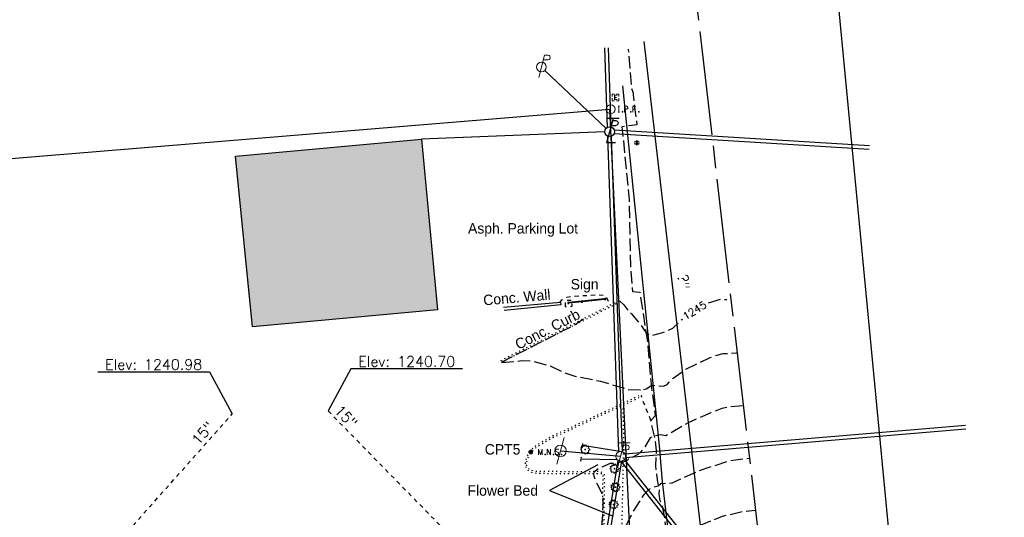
# Model space of a CAD drawing. Extents: x 2462993 to 2469231, y 263261 to 263931.
# Tile 114 of 116: x 2468714 to 2468979, y 263500 to 263634. Entities that reach past the tile are written whole.
import ezdxf
from ezdxf.enums import TextEntityAlignment as Align

# ---------------------------------------------------------------- set-up
doc = ezdxf.new("R2010")
doc.units = 0
doc.header["$LTSCALE"] = 20
doc.header["$MEASUREMENT"] = 0
doc.set_wipeout_variables(frame=1)
for name, pattern in [('CL', [2, 0.3, -0.15, 1.4, -0.15]), ('elecex', [0]), ('foctvex', [0]), ('gasex', [0]), ('OhDOT_USTN1', [0.055, 0.014, -0.041]), ('OhDOT_USTN3', [0.22, 0.165, -0.055]), ('OhDOT_USTN5', [0.11, 0.055, -0.055]), ('ohelecex', [0]), ('ohteleex', [0]), ('rowex', [0]), ('teleex', [0]), ('waterex', [0])]:
    doc.linetypes.add(name, pattern=pattern)
for name, color, linetype in [('BD_X_Building', 231, 'Continuous'), ('CM_X_Wall', 254, 'Continuous'), ('DR_X_Storm_Sewer', 151, 'OhDOT_USTN5'), ('DR_X_Text', 7, 'Continuous'), ('DT_X_Contour_Major', 132, 'OhDOT_USTN3'), ('DT_X_Contour_Minor', 136, 'OhDOT_USTN3'), ('DT_X_Contour_Text', 7, 'Continuous'), ('DV_X_Property_Line', 7, 'Continuous'), ('PV_X_Curb', 120, 'OhDOT_USTN1'), ('PV_X_Driveway', 7, 'OhDOT_USTN5'), ('PV_X_EOP', 7, 'OhDOT_USTN3'), ('PV_X_Text', 7, 'Continuous'), ('RD_X_Concrete_Pad', 9, 'OhDOT_USTN5'), ('RW_X_CL', 6, 'CL'), ('RW_X_Fee_RW', 6, 'rowex'), ('SH_Text', 7, 'Continuous'), ('SN_X_Private', 40, 'Continuous'), ('SN_X_Text', 7, 'Continuous'), ('SV_P_Control_Cells_Set', 7, 'Continuous'), ('SV_X_Mon_Cells_Found', 7, 'Continuous'), ('SV_X_Text', 7, 'Continuous'), ('TX_X_20', 7, 'Continuous'), ('UT_X_Electric', 1, 'elecex'), ('UT_X_Electric_Cells', 1, 'Continuous'), ('UT_X_Gas', 2, 'gasex'), ('UT_X_Gas_Cells', 2, 'Continuous'), ('UT_X_Misc_Cells', 7, 'Continuous'), ('UT_X_Overhead_Electric', 1, 'ohelecex'), ('UT_X_Overhead_Telecom', 30, 'ohteleex'), ('UT_X_Telecom', 30, 'teleex'), ('UT_X_Unknown_Cells', 7, 'Continuous'), ('UT_X_Water', 133, 'waterex'), ('UT_X_Water_Text', 7, 'Continuous'), ('VG_X_Cells', 3, 'Continuous'), ('VG_X_Flower_Bed', 3, 'OhDOT_USTN1'), ('VG_X_Text', 7, 'Continuous')]:
    doc.layers.add(name, color=color, linetype=linetype)
doc.layers.add('UT_X_Electric_Cells(Construction)', color=1, linetype='Continuous', lineweight=0)
doc.layers.add('UT_X_Gas_Cells(Construction)', color=2, linetype='Continuous', lineweight=0)
doc.styles.add('Simplex Normal (0.14)', font='Simplex.shx')
doc.styles.add('Straight Normal (0.14) Font 30', font='font30.shx', dxfattribs={"height": 0.14})
doc.styles.add('Straight-Normal', font='font30.shx', dxfattribs={"height": 0.14})

# ---------------------------------------------------------------- blocks, each defined once
blk = doc.blocks.new('SHRUB')
at = {"layer": 'VG_X_Cells', "color": 3, "linetype": 'Continuous', "lineweight": 0, "flags": 128}
blk.add_lwpolyline([(-0.004, 0.09), (0.026, 0.127), (0.047, 0.075), (0.101, 0.084), (0.084, 0.033), (0.132, 0.003), (0.089, -0.034), (0.101, -0.079), (0.064, -0.076), (0.047, -0.121), (0.026, -0.087), (-0.008, -0.128), (-0.029, -0.083), (-0.08, -0.105), (-0.071, -0.058), (-0.111, -0.062), (-0.088, -0.022), (-0.126, 0.006), (-0.089, 0.019), (-0.119, 0.059), (-0.073, 0.054), (-0.074, 0.106), (-0.037, 0.077), (-0.026, 0.127), (-0.004, 0.09)], dxfattribs=at)
at = {"layer": 'VG_X_Cells', "color": 3, "linetype": 'Continuous', "lineweight": 0}
blk.add_circle((0, 0), 0.0115, dxfattribs=at)
blk = doc.blocks.new('GMH')
at = {"layer": 'UT_X_Gas_Cells', "color": 44, "linetype": 'Continuous', "lineweight": 0, "true_color": 0xa56100, "flags": 128}
blk.add_lwpolyline([(0.44, 0.45), (0.43, 0.51), (0.4, 0.57), (0.34, 0.63), (0.25, 0.7), (0.2, 0.73), (0.15, 0.74), (0.08, 0.75), (-0.06, 0.75), (-0.12, 0.74), (-0.16, 0.73), (-0.21, 0.7), (-0.3, 0.63), (-0.36, 0.55), (-0.39, 0.45), (-0.42, 0.32), (-0.44, 0.14), (-0.44, -0.11), (-0.43, -0.31), (-0.38, -0.47), (-0.31, -0.61), (-0.25, -0.66), (-0.18, -0.7), (-0.05, -0.75), (0.08, -0.75), (0.21, -0.73), (0.25, -0.7), (0.3, -0.68), (0.35, -0.63), (0.4, -0.56), (0.44, -0.45), (0.44, -0.16), (0.2, -0.16)], dxfattribs=at)
at = {"layer": 'UT_X_Gas_Cells', "color": 44, "linetype": 'Continuous', "lineweight": 0, "true_color": 0xa56100}
for start, end in [(130.0806, 170.0721), (70.0577, 110.1061), (10.0169, 50.0392), (190.0169, 230.0392), (250.0577, 290.0473), (310.0114, 350.0264)]:
    blk.add_arc((0, 0), 1.2, start, end, dxfattribs=at)
at = {"layer": 'UT_X_Gas_Cells(Construction)', "color": 44, "linetype": 'Continuous', "lineweight": 30, "true_color": 0xa56100}
blk.add_point((0, 0), dxfattribs=at)
blk = doc.blocks.new('TLPW')
at = {"linetype": 'Continuous'}
for p, q in [((0.048, 0.18), (-0.04, -0.15)), ((0.128, 0.18), (-0.032, 0.18)), ((0.04, 0.15), (0.083, 0.15)), ((0.023, 0.086), (0.083, 0.086)), ((0.08, -0.15), (-0.04, -0.15))]:
    blk.add_line(p, q, dxfattribs=at)
blk.add_circle((0, 0), 0.065, dxfattribs=at)
at = {"linetype": 'Continuous', "extrusion": (0, 0, -1)}
blk.add_arc((-0.083, 0.118), 0.0319, 88.8767, 271.1233, dxfattribs=at)
blk = doc.blocks.new('ODOT ELEC TELE LIGHT POLE')
blk.add_blockref('TLPW', (0, 0))
blk = doc.blocks.new('PP')
at = {"layer": 'UT_X_Electric_Cells', "color": 1, "linetype": 'Continuous', "lineweight": 0}
for p, q in [((0.043, 0.16), (-0.037, -0.14)), ((0.043, 0.16), (0.085, 0.16)), ((0.026, 0.096), (0.085, 0.096))]:
    blk.add_line(p, q, dxfattribs=at)
blk.add_circle((0, 0), 0.065, dxfattribs=at)
at = {"layer": 'UT_X_Electric_Cells', "color": 1, "linetype": 'Continuous', "lineweight": 0, "extrusion": (0, 0, -1)}
blk.add_arc((-0.086, 0.128), 0.0319, 88.8767, 271.1233, dxfattribs=at)
blk = doc.blocks.new('ODOT ELEC POWER POLE')
at = {"layer": 'SH_Text', "color": 1, "linetype": 'Continuous', "lineweight": 0}
blk.add_blockref('PP', (0, 0), dxfattribs=at)
blk = doc.blocks.new('ODOT Elec Tele Pole')
at = {"layer": 'UT_X_Electric_Cells', "linetype": 'Continuous', "lineweight": 13}
for p, q in [((0.128, 0.18), (-0.032, 0.18)), ((0.048, 0.18), (-0.032, -0.12)), ((0.04, 0.15), (0.083, 0.15)), ((0.023, 0.086), (0.083, 0.086))]:
    blk.add_line(p, q, dxfattribs=at)
at = {"layer": 'UT_X_Electric_Cells', "linetype": 'Continuous', "lineweight": 0}
blk.add_circle((0, 0), 0.065, dxfattribs=at)
at = {"layer": 'UT_X_Electric_Cells', "linetype": 'Continuous', "lineweight": 13, "extrusion": (0, 0, -1)}
blk.add_arc((-0.083, 0.118), 0.0319, 88.8767, 271.1233, dxfattribs=at)
blk = doc.blocks.new('CONTINUE')
at = {"flags": 128}
blk.add_lwpolyline([(-0.02, -0.58, -0.273937), (0, 0, 0.273937), (0.02, 0.58)], format="xyb", dxfattribs=at)
blk = doc.blocks.new('IPF')
at = {"layer": 'SV_X_Mon_Cells_Found', "color": 7, "linetype": 'Continuous', "lineweight": 0, "flags": 128}
for points in [[(0.101, 0.04), (0.118, 0.04)], [(0.11, -0.04), (0.11, 0.04)], [(0.188, -0.04), (0.188, 0.04), (0.214, 0.04), (0.217, 0.039), (0.221, 0.038), (0.223, 0.037), (0.224, 0.036), (0.226, 0.032), (0.228, 0.029), (0.229, 0.024), (0.229, 0.017), (0.229, 0.014), (0.227, 0.01), (0.225, 0.006), (0.223, 0.004), (0.221, 0.003), (0.219, 0.002), (0.214, 0.001), (0.188, 0.001)], [(0.338, 0.04), (0.3, 0.04), (0.3, -0.04)], [(0.3, 0.001), (0.327, 0.001)], [(0.101, -0.04), (0.118, -0.04)], [(0.157, -0.029), (0.16, -0.029), (0.162, -0.031), (0.164, -0.033), (0.164, -0.036), (0.162, -0.039), (0.16, -0.04), (0.157, -0.04), (0.156, -0.039), (0.154, -0.036), (0.154, -0.033), (0.156, -0.031), (0.157, -0.029)], [(0.27, -0.029), (0.273, -0.029), (0.274, -0.031), (0.276, -0.033), (0.276, -0.036), (0.274, -0.039), (0.273, -0.04), (0.27, -0.04), (0.268, -0.039), (0.267, -0.036), (0.267, -0.033), (0.268, -0.031), (0.27, -0.029)], [(0.377, -0.029), (0.38, -0.029), (0.382, -0.031), (0.383, -0.033), (0.383, -0.036), (0.382, -0.039), (0.38, -0.04), (0.377, -0.04), (0.376, -0.039), (0.374, -0.036), (0.374, -0.033), (0.376, -0.031), (0.377, -0.029)]]:
    blk.add_lwpolyline(points, dxfattribs=at)
at = {"layer": 'SV_X_Mon_Cells_Found', "color": 7, "linetype": 'Continuous', "lineweight": 0}
blk.add_circle((0, 0), 0.06, dxfattribs=at)
blk = doc.blocks.new('EBOX')
at = {"layer": 'UT_X_Electric_Cells', "color": 1, "linetype": 'Continuous', "lineweight": 0}
blk.add_line((-0.3, 0), (0.3, 0), dxfattribs=at)
at = {"layer": 'UT_X_Electric_Cells', "color": 1, "linetype": 'Continuous', "lineweight": 0, "flags": 128}
for points in [[(-0.24, 0.9), (-0.9, 0.9), (-0.9, 0.24)], [(0.45, 0.6), (-0.3, 0.6), (-0.3, -0.6), (0.45, -0.6)], [(0.9, 0.24), (0.9, 0.9), (0.24, 0.9)], [(-0.9, -0.24), (-0.9, -0.9), (-0.24, -0.9)], [(0.24, -0.9), (0.9, -0.9), (0.9, -0.24)]]:
    blk.add_lwpolyline(points, dxfattribs=at)
at = {"layer": 'UT_X_Electric_Cells(Construction)', "color": 1, "linetype": 'Continuous', "lineweight": 30}
blk.add_point((0, 0), dxfattribs=at)
blk = doc.blocks.new('MAGS')
at = {"layer": 'SV_P_Control_Cells_Set', "linetype": 'foctvex'}
h = blk.add_hatch(color=7, dxfattribs=at)
edge = h.paths.add_edge_path()
edge.add_arc((0, 0), 0.0249, 0, 360)
at = {"layer": 'SV_P_Control_Cells_Set', "color": 7, "linetype": 'Continuous', "lineweight": 0, "flags": 128}
for points in [[(0.105, -0.04), (0.105, 0.04), (0.13, -0.04), (0.154, 0.04), (0.154, -0.04)], [(0.223, -0.04), (0.223, 0.04), (0.264, -0.04), (0.264, 0.04)], [(0.372, 0.034), (0.371, 0.036), (0.369, 0.037), (0.364, 0.039), (0.358, 0.04), (0.354, 0.04), (0.352, 0.04), (0.345, 0.038), (0.339, 0.034), (0.335, 0.029), (0.334, 0.024), (0.334, 0.02), (0.335, 0.015), (0.339, 0.011), (0.37, -0.008), (0.372, -0.01), (0.373, -0.013), (0.375, -0.017), (0.375, -0.02), (0.374, -0.024), (0.373, -0.027), (0.372, -0.03), (0.371, -0.032), (0.37, -0.034), (0.369, -0.036), (0.367, -0.038), (0.365, -0.039), (0.363, -0.039), (0.358, -0.04), (0.35, -0.04), (0.345, -0.039), (0.338, -0.034), (0.334, -0.031)], [(0.193, -0.029), (0.195, -0.029), (0.197, -0.031), (0.199, -0.033), (0.199, -0.036), (0.197, -0.039), (0.195, -0.04), (0.193, -0.04), (0.191, -0.039), (0.189, -0.036), (0.189, -0.033), (0.191, -0.031), (0.193, -0.029)], [(0.303, -0.029), (0.306, -0.029), (0.308, -0.031), (0.31, -0.033), (0.31, -0.036), (0.308, -0.039), (0.306, -0.04), (0.303, -0.04), (0.302, -0.039), (0.3, -0.036), (0.3, -0.033), (0.302, -0.031), (0.303, -0.029)], [(0.413, -0.029), (0.415, -0.029), (0.417, -0.031), (0.419, -0.033), (0.419, -0.036), (0.417, -0.039), (0.415, -0.04), (0.413, -0.04), (0.411, -0.039), (0.409, -0.036), (0.409, -0.033), (0.411, -0.031), (0.413, -0.029)]]:
    blk.add_lwpolyline(points, dxfattribs=at)
at = {"layer": 'SV_P_Control_Cells_Set', "color": 7, "linetype": 'Continuous', "lineweight": 0}
blk.add_circle((0, 0), 0.0249, dxfattribs=at)
blk = doc.blocks.new('UP')
at = {"layer": 'UT_X_Unknown_Cells', "color": 7, "linetype": 'Continuous', "lineweight": 0}
blk.add_line((0.482, 1.8), (-0.482, -1.8), dxfattribs=at)
blk.add_circle((0, 0), 0.78, dxfattribs=at)

msp = doc.modelspace()

# ---------------------------------------------------------------- hatches: boundary and pattern name
at = {"layer": 'BD_X_Building'}
h = msp.add_hatch(color=253, dxfattribs=at)
h.dxf.hatch_style = 1
h.paths.add_polyline_path([(2468772.24, 263597.26), (2468822.25, 263601.85), (2468826.55, 263555.95), (2468776.86, 263551.4)])

# ---------------------------------------------------------------- linework, layer by layer
at = {"layer": 'BD_X_Building', "flags": 128}
msp.add_lwpolyline([(2468772.24, 263597.26), (2468822.25, 263601.85), (2468826.55, 263555.95), (2468776.86, 263551.4)], close=True, dxfattribs=at)
at = {"layer": 'CM_X_Wall', "flags": 128}
msp.add_lwpolyline([(2468844.25, 263556.7), (2468859.56, 263558.04), (2468859.62, 263557.34), (2468844.39, 263555.83)], dxfattribs=at)
at = {"layer": 'DR_X_Storm_Sewer', "flags": 128}
for points in [[(2468668.77, 263412.51), (2468771.38, 263528.02)], [(2468797.15, 263528.82), (2468833.55, 263491.59)]]:
    msp.add_lwpolyline(points, dxfattribs=at)
at = {"layer": 'DR_X_Text', "flags": 128}
for points in [[(2468735.28, 263539.29), (2468765.28, 263539.29), (2468771.38, 263528.02)], [(2468833.25, 263540.1), (2468803.25, 263540.1), (2468797.15, 263528.82)]]:
    msp.add_lwpolyline(points, dxfattribs=at)
at = {"layer": 'DT_X_Contour_Major', "elevation": 1245, "flags": 128}
msp.add_lwpolyline([(2468875.39, 263558.38), (2468876.58, 263557.29), (2468877.97, 263555.45), (2468878.63, 263554.94), (2468880.75, 263552.39), (2468882.76, 263549.57), (2468883.59, 263549.19), (2468884.3, 263549.14), (2468887.06, 263549.92), (2468889.68, 263551.05), (2468892.14, 263553.39), (2468894.42, 263555.21), (2468899.06, 263557.82), (2468902.57, 263558.84), (2468904.26, 263558.78)], dxfattribs=at)
at = {"layer": 'DT_X_Contour_Minor', "flags": 128}
for points, elevation in [([(2468843.72, 263541.96), (2468863.27, 263551.93), (2468865.68, 263553.58)], 1246), ([(2468843.72, 263541.95), (2468844.88, 263541.91), (2468849.12, 263542.34), (2468851.79, 263542.24), (2468856.76, 263540.98), (2468860.11, 263539.28), (2468863.37, 263538.17), (2468870.32, 263536.84), (2468877.61, 263534.6), (2468880.96, 263534.47), (2468881.08, 263534.27), (2468882.52, 263534.77), (2468884.04, 263535.79), (2468887.17, 263535.45), (2468888.23, 263535.95), (2468889.77, 263537.63), (2468893.24, 263540.07), (2468899.58, 263543.1), (2468901.52, 263543.84), (2468903.21, 263544.22), (2468906.82, 263544.47)], 1246), ([(2468908.57, 263530.2), (2468904.93, 263529.94), (2468902.84, 263529.47), (2468899.72, 263528.26), (2468893.99, 263525.7), (2468887.81, 263522.17), (2468886.39, 263522.41), (2468884.47, 263522.01), (2468883.63, 263521.58), (2468882.15, 263519.05), (2468881.22, 263517.92), (2468880.29, 263517.12), (2468877.84, 263515.83), (2468877.14, 263515.26), (2468874.06, 263514.72), (2468872.89, 263514.67), (2468869.69, 263513.28), (2468868.59, 263512.38), (2468868.45, 263512.06), (2468868.5, 263511.29), (2468869.3, 263509.31), (2468870.36, 263507.24), (2468870.87, 263505.85), (2468870.94, 263503.35), (2468870.44, 263495.61), (2468869.32, 263493.87), (2468868.22, 263492.89), (2468863.7, 263490.15), (2468862.13, 263488.31), (2468861.49, 263486.91), (2468859.13, 263479), (2468858.66, 263476.75), (2468857.71, 263474.38), (2468856.98, 263473.06), (2468856.15, 263472.4), (2468854.79, 263471.96), (2468852.59, 263471.85), (2468850.88, 263471.33), (2468850.12, 263470.36), (2468849.85, 263469.54), (2468849.61, 263454.78), (2468849.32, 263452.97), (2468848.25, 263449.81), (2468847.72, 263448.7), (2468847.38, 263448.58), (2468846.74, 263447.16), (2468845.23, 263445.48)], 1247), ([(2468698.44, 263328.25), (2468702.83, 263332.72), (2468709.88, 263341.44), (2468714.48, 263348.19), (2468716.68, 263350.47), (2468717.52, 263351.69), (2468717.59, 263352.04), (2468717.45, 263352.31), (2468716.53, 263352.6), (2468714.57, 263352.87), (2468712.18, 263354.09), (2468711.49, 263354.6), (2468709.32, 263357.6), (2468708.7, 263359.65), (2468708.77, 263362.28), (2468710.12, 263365.07), (2468711.94, 263366.69), (2468713.45, 263367.74), (2468715.52, 263368.6), (2468719.23, 263372.09), (2468719.91, 263372.5), (2468722.58, 263373.22), (2468728.6, 263377.39), (2468731.47, 263378.02), (2468734.23, 263378.26), (2468750.55, 263377.91), (2468756.35, 263378.07), (2468760.8, 263377.81), (2468771.36, 263376.61), (2468776.31, 263376.25), (2468779.77, 263376.3), (2468785.33, 263375.71), (2468788.18, 263375.12), (2468791.26, 263375.05), (2468800.8, 263375.76), (2468803.71, 263375.75), (2468804.68, 263376.01), (2468811.57, 263376.62), (2468817.89, 263376.31), (2468823.52, 263376.44), (2468832.72, 263375.61), (2468836.41, 263375.54), (2468839.5, 263375.24), (2468843, 263374.43), (2468844.8, 263374.25), (2468846.19, 263374.35), (2468848.05, 263374.78), (2468850.95, 263376.49), (2468851.81, 263376.72), (2468851.02, 263378.07), (2468849.64, 263382.24), (2468848.08, 263382.21), (2468846.01, 263382.5), (2468836.01, 263385.07), (2468862.62, 263385.3), (2468864.95, 263385.51), (2468862.77, 263389.81), (2468862.18, 263391.43), (2468861.68, 263395.04), (2468861.95, 263398.39), (2468862.31, 263400.65), (2468863.69, 263405.38), (2468864.36, 263409.79), (2468865.37, 263411.78), (2468866.18, 263414.03), (2468867.59, 263419.6), (2468868.31, 263427.35), (2468868.65, 263428.56), (2468869.79, 263445.15), (2468869.64, 263445.36), (2468862.31, 263445.43), (2468857.66, 263445.71), (2468857.55, 263446.19), (2468858.37, 263447.68), (2468857.77, 263450.14), (2468858.16, 263457.92), (2468859.05, 263461.35), (2468860.5, 263464.96), (2468861.58, 263466.89), (2468863.6, 263468.08), (2468864.42, 263469.12), (2468865.9, 263469.92), (2468868.75, 263470.92), (2468870.84, 263471.36), (2468871.23, 263471.89), (2468873.2, 263482.58), (2468874.42, 263485.33), (2468875.09, 263488.64), (2468875.78, 263494.85), (2468878.9, 263501.52), (2468882.01, 263506.39), (2468883.35, 263507.77), (2468884.4, 263508.37), (2468885.77, 263508.68), (2468886.48, 263509.36), (2468889.49, 263509.48), (2468896.22, 263512.57), (2468904.55, 263515.4), (2468910.21, 263516.17)], 1248), ([(2468714.79, 263325.22), (2468716.85, 263327.38), (2468720.02, 263331.21), (2468731.43, 263346.7), (2468731.93, 263347.6), (2468732.12, 263348.39), (2468731.67, 263348.85), (2468727.77, 263349.82), (2468727.01, 263350.45), (2468724.61, 263353.36), (2468724.15, 263354.25), (2468724.07, 263355.42), (2468724.25, 263356.9), (2468724.62, 263358.18), (2468725.04, 263358.72), (2468728.6, 263359.8), (2468730.76, 263360.25), (2468733.34, 263361.54), (2468733.81, 263362.04), (2468734.77, 263362.64), (2468736.74, 263364.97), (2468738.39, 263366.55), (2468740.05, 263368.59), (2468740.5, 263368.88), (2468741.47, 263370.63), (2468742.97, 263372.37), (2468744.32, 263373.14), (2468745.89, 263373.67), (2468754.58, 263374.63), (2468758.26, 263374.84), (2468762.41, 263374.54), (2468769.23, 263373.38), (2468776.43, 263372.66), (2468782.78, 263371.61), (2468789.74, 263371.12), (2468794.28, 263371.26), (2468797.23, 263371.54), (2468806.13, 263373.08), (2468811.25, 263373.07), (2468813.35, 263372.78), (2468818.43, 263372.97), (2468819.5, 263373.19), (2468824.5, 263373.21), (2468830.96, 263372.43), (2468839.65, 263370.96), (2468847.25, 263370.57), (2468860.89, 263371.92), (2468862.73, 263372.45), (2468864.21, 263373.26), (2468865.68, 263374.35), (2468867.24, 263377.17), (2468867.48, 263378.14), (2468868.44, 263379.36), (2468869.22, 263381.51), (2468870.06, 263383), (2468870.53, 263384.26), (2468870.44, 263385.52), (2468871.16, 263407.7), (2468871.41, 263427.79), (2468871.21, 263445.45), (2468870.21, 263447.53), (2468869.03, 263449.35), (2468865.45, 263453.68), (2468864.7, 263454.33), (2468864.43, 263456.22), (2468864.35, 263458.53), (2468865.27, 263461.27), (2468866.44, 263463.23), (2468867.73, 263464.71), (2468871.7, 263467.58), (2468873.06, 263468.85), (2468874.4, 263470.54), (2468876.04, 263473.03), (2468877.75, 263476.01), (2468880.46, 263484.83), (2468881.82, 263488), (2468883.37, 263490.62), (2468887.12, 263495.67), (2468888.29, 263496.6), (2468892.6, 263496.5), (2468894.1, 263496.92), (2468903.01, 263500.54), (2468908.31, 263501.82), (2468911.85, 263502.14)], 1249)]:
    msp.add_lwpolyline(points, dxfattribs=dict(at, elevation=elevation))
at = {"layer": 'DV_X_Property_Line'}
msp.add_lwpolyline([(2468600.05, 263587.38), (2468872.83, 263609.87)], dxfattribs=at)
at = {"layer": 'PV_X_Curb', "flags": 128}
msp.add_lwpolyline([(2468843.51, 263542.38), (2468847.92, 263544.62), (2468851.73, 263546.5), (2468856.97, 263549.17), (2468857.61, 263549.5), (2468862.69, 263552.07), (2468865.88, 263553.71), (2468868.57, 263555.09), (2468871.51, 263556.6), (2468873.21, 263557.44), (2468874.07, 263557.84), (2468874.45, 263558.01), (2468874.65, 263557.6), (2468874.28, 263557.42), (2468873.43, 263556.99), (2468871.74, 263556.15), (2468868.8, 263554.63), (2468866.11, 263553.25), (2468862.9, 263551.65), (2468857.82, 263549.09), (2468857.18, 263548.76), (2468851.95, 263546.08), (2468848.14, 263544.18), (2468843.72, 263541.95)], dxfattribs=at)
msp.add_lwpolyline([(2468881.39, 263532.74), (2468881.18, 263533.16), (2468880.02, 263532.59), (2468877.38, 263531.32), (2468874.51, 263529.99), (2468871.46, 263528.58), (2468867.11, 263526.58), (2468862.63, 263524.5), (2468860.98, 263523.74), (2468859.07, 263522.85), (2468857.52, 263522.14), (2468856.23, 263521.49), (2468855.27, 263520.94), (2468853.83, 263520.08), (2468853.38, 263519.8), (2468853.18, 263519.67), (2468852.76, 263519.33), (2468852.33, 263518.97), (2468851.96, 263518.62), (2468851.76, 263518.39), (2468851.52, 263518.12), (2468851.31, 263517.85), (2468851.07, 263517.51), (2468850.85, 263517.16), (2468850.62, 263516.74), (2468850.46, 263516.39), (2468850.3, 263516), (2468850.1, 263515.4), (2468850.02, 263514.96), (2468850.01, 263514.55), (2468850.02, 263514.31), (2468850.09, 263514.02), (2468850.21, 263513.71), (2468850.33, 263513.45), (2468850.54, 263513.17), (2468850.83, 263512.86), (2468851.22, 263512.6), (2468851.62, 263512.41), (2468852.27, 263512.24), (2468852.98, 263512.13), (2468853.49, 263512.08), (2468853.89, 263512.08), (2468857.18, 263512.05), (2468863.54, 263512.03), (2468870.12, 263512.04), (2468870.9, 263512.07), (2468870.9, 263511.98), (2468870.87, 263510.13), (2468870.86, 263505.85), (2468870.86, 263505.1), (2468870.84, 263495.24), (2468870.82, 263487.79), (2468870.78, 263482.25), (2468870.83, 263475.63), (2468870.81, 263473.5), (2468870.82, 263472.33), (2468870.83, 263471.99), (2468870.79, 263471.99), (2468870.6, 263472), (2468869.14, 263472), (2468867.69, 263472.01), (2468864.32, 263472.02), (2468859.68, 263471.99), (2468857.3, 263471.96), (2468854.35, 263471.92), (2468853.71, 263471.93), (2468853.19, 263471.9), (2468852.66, 263471.87), (2468852.31, 263471.82), (2468851.84, 263471.73), (2468851.34, 263471.58), (2468851.02, 263471.43), (2468850.85, 263471.34), (2468850.64, 263471.18), (2468850.49, 263471.02), (2468850.31, 263470.78), (2468850.17, 263470.53), (2468850.07, 263470.29), (2468849.96, 263470.06), (2468849.84, 263469.58), (2468849.73, 263469.18), (2468849.71, 263468.87), (2468849.7, 263468.77), (2468849.7, 263466.69), (2468849.69, 263461.55), (2468849.67, 263456.44), (2468849.57, 263448.99), (2468849.57, 263448.64), (2468849.6, 263448.37), (2468849.69, 263447.99), (2468849.76, 263447.74), (2468849.88, 263447.45), (2468850.05, 263447.12), (2468850.24, 263446.83), (2468850.41, 263446.61), (2468850.63, 263446.35), (2468850.88, 263446.14), (2468851.03, 263446.04), (2468851.33, 263445.88), (2468851.72, 263445.75), (2468852.13, 263445.63), (2468852.79, 263445.54), (2468853.21, 263445.49), (2468853.85, 263445.48), (2468856.17, 263445.46), (2468862.95, 263445.38), (2468869.64, 263445.35), (2468869.71, 263445.35), (2468869.71, 263445.28), (2468869.72, 263443.37), (2468869.7, 263443.14), (2468869.67, 263438.54), (2468869.62, 263434.62), (2468869.59, 263427.92), (2468869.56, 263421.23), (2468869.54, 263417.67), (2468869.51, 263412.95), (2468869.54, 263405.75), (2468869.51, 263401.53), (2468869.51, 263394.63), (2468869.66, 263385.34), (2468869.66, 263385.2), (2468869.56, 263385.2), (2468868.61, 263385.2), (2468867.07, 263385.21), (2468865.54, 263385.23), (2468860.05, 263385.27), (2468851.71, 263385.26), (2468850.79, 263385.26), (2468842.45, 263385.26), (2468837.37, 263385.25), (2468836.74, 263385.26), (2468828.4, 263385.15), (2468818.95, 263385.16), (2468808.95, 263385.18), (2468804.09, 263385.21), (2468794.89, 263385.22), (2468784.89, 263385.19), (2468774.89, 263385.19), (2468774.15, 263385.19), (2468764.15, 263385.22), (2468759.35, 263385.27), (2468758.14, 263385.25), (2468755.78, 263385.17), (2468754.6, 263385.68), (2468746.93, 263388.79), (2468745.75, 263389.24), (2468736.44, 263392.87), (2468732.85, 263394.28), (2468723.56, 263397.97), (2468714.78, 263401.46), (2468713.98, 263401.78), (2468708.22, 263404.13), (2468702.05, 263406.62), (2468700.54, 263407.24), (2468699.53, 263407.19), (2468693.85, 263406.77), (2468688.85, 263406.42), (2468681.51, 263406.02), (2468678.31, 263405.83), (2468676.11, 263405.69), (2468675.8, 263405.66), (2468675.46, 263405.62), (2468675.14, 263405.57), (2468670.9, 263404.72), (2468670.23, 263404.59), (2468660.44, 263402.62), (2468652.8, 263401.04), (2468646.41, 263399.79), (2468640.55, 263398.66), (2468637.89, 263398.09), (2468636.04, 263397.68), (2468634.94, 263397.4), (2468634.46, 263397.26), (2468634.22, 263397.18), (2468633.74, 263396.98), (2468633.23, 263396.69), (2468632.83, 263396.41), (2468632.43, 263396.08), (2468632.2, 263395.77), (2468631.95, 263395.37), (2468631.76, 263395.05), (2468631.45, 263394.18), (2468631.13, 263393.25), (2468630.7, 263391.92), (2468630.58, 263391.52), (2468630.25, 263390.44), (2468630.7, 263390.31), (2468630.97, 263391.41), (2468631.09, 263391.8), (2468631.52, 263393.11), (2468631.84, 263394.04), (2468632.15, 263394.91), (2468632.27, 263395.17), (2468632.49, 263395.53), (2468632.75, 263395.81), (2468633.07, 263396.07), (2468633.42, 263396.35), (2468633.9, 263396.62), (2468634.38, 263396.8), (2468634.59, 263396.87), (2468635.06, 263397.01), (2468636.13, 263397.24), (2468637.98, 263397.61), (2468640.66, 263398.15), (2468646.5, 263399.33), (2468652.88, 263400.61), (2468660.53, 263402.19), (2468670.32, 263404.16), (2468670.98, 263404.29), (2468675.2, 263405.14), (2468675.51, 263405.18), (2468675.84, 263405.22), (2468676.16, 263405.23), (2468678.34, 263405.38), (2468681.54, 263405.57), (2468688.88, 263405.98), (2468693.88, 263406.34), (2468699.56, 263406.72), (2468700.35, 263406.79), (2468701.87, 263406.18), (2468708.04, 263403.68), (2468713.82, 263401.39), (2468714.62, 263401.06), (2468723.42, 263397.6), (2468732.7, 263393.89), (2468736.29, 263392.48), (2468745.6, 263388.85), (2468746.78, 263388.4), (2468754.42, 263385.29), (2468755.6, 263384.76), (2468758.16, 263384.81), (2468759.36, 263384.84), (2468764.15, 263384.81), (2468774.15, 263384.77), (2468774.89, 263384.77), (2468784.89, 263384.78), (2468794.89, 263384.79), (2468804.09, 263384.78), (2468808.95, 263384.75), (2468818.95, 263384.72), (2468828.41, 263384.7), (2468836.74, 263384.8), (2468837.38, 263384.79), (2468842.46, 263384.82), (2468850.79, 263384.8), (2468851.71, 263384.8), (2468860.05, 263384.82), (2468865.54, 263384.81), (2468867.07, 263384.81), (2468868.6, 263384.81), (2468869.56, 263384.81), (2468869.64, 263384.81), (2468870.07, 263385.34), (2468869.98, 263394.64), (2468869.97, 263401.53), (2468869.99, 263405.75), (2468869.97, 263412.95), (2468870.01, 263417.67), (2468870.02, 263421.23), (2468870.05, 263427.92), (2468870.06, 263434.62), (2468870.11, 263438.53), (2468870.14, 263443.13), (2468870.15, 263443.36), (2468870.14, 263445.28), (2468870.14, 263445.35), (2468869.63, 263445.78), (2468862.95, 263445.81), (2468856.18, 263445.89), (2468853.85, 263445.92), (2468853.21, 263445.93), (2468852.83, 263445.97), (2468852.19, 263446.03), (2468851.82, 263446.13), (2468851.48, 263446.24), (2468851.22, 263446.39), (2468851.1, 263446.47), (2468850.89, 263446.65), (2468850.7, 263446.9), (2468850.55, 263447.07), (2468850.38, 263447.34), (2468850.23, 263447.63), (2468850.16, 263447.9), (2468850.1, 263448.1), (2468850.02, 263448.47), (2468850.05, 263448.7), (2468850.06, 263448.98), (2468850.14, 263456.43), (2468850.18, 263461.55), (2468850.17, 263466.69), (2468850.17, 263468.77), (2468850.18, 263468.8), (2468850.2, 263469.15), (2468850.3, 263469.46), (2468850.41, 263469.94), (2468850.49, 263470.11), (2468850.6, 263470.36), (2468850.71, 263470.57), (2468850.86, 263470.75), (2468850.97, 263470.85), (2468851.13, 263470.98), (2468851.24, 263471.03), (2468851.5, 263471.17), (2468851.97, 263471.3), (2468852.4, 263471.39), (2468852.72, 263471.43), (2468853.22, 263471.45), (2468853.73, 263471.48), (2468854.35, 263471.48), (2468857.3, 263471.5), (2468859.69, 263471.52), (2468864.32, 263471.57), (2468867.69, 263471.56), (2468869.13, 263471.54), (2468870.59, 263471.55), (2468870.78, 263471.54), (2468870.82, 263471.54), (2468871.25, 263472.33), (2468871.3, 263473.49), (2468871.25, 263475.63), (2468871.23, 263482.25), (2468871.29, 263487.78), (2468871.29, 263495.24), (2468871.32, 263505.1), (2468871.32, 263505.85), (2468871.34, 263510.13), (2468871.34, 263511.97), (2468871.34, 263512.06), (2468870.12, 263512.52), (2468863.54, 263512.5), (2468857.19, 263512.52), (2468853.89, 263512.53), (2468853.5, 263512.52), (2468853.02, 263512.54), (2468852.38, 263512.66), (2468851.73, 263512.83), (2468851.46, 263512.95), (2468851.14, 263513.16), (2468850.88, 263513.42), (2468850.72, 263513.63), (2468850.57, 263513.89), (2468850.48, 263514.15), (2468850.42, 263514.4), (2468850.43, 263514.58), (2468850.44, 263514.88), (2468850.5, 263515.27), (2468850.68, 263515.84), (2468850.84, 263516.22), (2468851, 263516.57), (2468851.22, 263516.96), (2468851.42, 263517.27), (2468851.65, 263517.6), (2468851.84, 263517.84), (2468852.07, 263518.11), (2468852.27, 263518.3), (2468852.6, 263518.64), (2468853.02, 263519), (2468853.42, 263519.31), (2468853.6, 263519.44), (2468854.04, 263519.73), (2468855.47, 263520.59), (2468856.41, 263521.13), (2468857.69, 263521.75), (2468859.25, 263522.46), (2468861.16, 263523.35), (2468862.8, 263524.12), (2468867.29, 263526.21), (2468871.63, 263528.2), (2468874.69, 263529.61), (2468877.56, 263530.95), (2468880.21, 263532.19), (2468881.39, 263532.74)], close=True, dxfattribs=at)
at = {"layer": 'PV_X_Driveway', "flags": 128}
for points in [[(2468859.46, 263558.03), (2468859.92, 263558.66), (2468861.27, 263559.35), (2468862.44, 263559.64), (2468864.81, 263559.78), (2468867.35, 263559.92), (2468869.34, 263560.04), (2468871.34, 263559.87), (2468871.91, 263559.32), (2468872.78, 263557.23)], [(2468883.81, 263526.29), (2468881.28, 263532.68)]]:
    msp.add_lwpolyline(points, dxfattribs=at)
at = {"layer": 'PV_X_EOP', "flags": 128}
msp.add_lwpolyline([(2468907.86, 263382.25), (2468908.04, 263384.06), (2468908.11, 263386.52), (2468908, 263388.94), (2468907.79, 263391.9), (2468906.72, 263402.17), (2468902.35, 263440.83), (2468899.87, 263461.96), (2468898.97, 263468.74), (2468898.37, 263472.05), (2468895.07, 263471.75), (2468891.86, 263471.46), (2468891.09, 263471.39), (2468890.7, 263480.59), (2468889.67, 263485.09), (2468893.33, 263485.45), (2468893.19, 263486.06), (2468889.21, 263489.15), (2468888.17, 263492.5), (2468888.07, 263495.35), (2468887.59, 263499.83), (2468886.92, 263503.28), (2468886.34, 263504.68), (2468886, 263506.45), (2468886.15, 263507.97), (2468885.64, 263509.69), (2468885.11, 263514.1), (2468885.35, 263518.18), (2468885.07, 263520.76), (2468883.81, 263526.29), (2468885.04, 263527.58), (2468883.87, 263536.89), (2468883.09, 263546.64), (2468880.97, 263560.62), (2468878.98, 263560.83), (2468878.45, 263567.72), (2468878.05, 263585.58), (2468876.15, 263605.26), (2468880.17, 263605.79), (2468879.11, 263613.72), (2468879.11, 263613.72), (2468879.11, 263614.21), (2468878.69, 263615.36), (2468877.82, 263625.98)], dxfattribs=at)
at = {"layer": 'RD_X_Concrete_Pad', "elevation": 1276.21, "flags": 128}
msp.add_lwpolyline([(2468860.88, 263556.82), (2468860.84, 263558.55), (2468862.52, 263558.59), (2468862.56, 263556.91), (2468862.27, 263556.76), (2468861.58, 263556.68), (2468861.42, 263556.61)], close=True, dxfattribs=at)
at = {"layer": 'RW_X_CL', "flags": 128}
msp.add_lwpolyline([(2468933.66, 263315.93), (2468875.88, 263812.58)], dxfattribs=at)
at = {"layer": 'RW_X_Fee_RW', "flags": 128}
for points in [[(2468178.46, 263849.69), (2468174.27, 263649.74), (2468173.16, 263596.74), (2468179.98, 263579.15), (2468292.44, 263561.14), (2468467.59, 263532.07), (2468500.47, 263519.71), (2468620.91, 263440.36), (2468620.69, 263442.62), (2468671.34, 263446.39), (2468681.78, 263408.77), (2468689.78, 263404.63), (2468750.73, 263388.72), (2468798.71, 263362.64), (2468874.11, 263361.74), (2468884, 263373.85), (2468872.83, 263609.87)], [(2468928.02, 263702.02), (2468955.58, 263413.33), (2468984.26, 263367.93), (2469020.11, 263371.26), (2469040.65, 263375.03), (2469070.43, 263374.39), (2469120.82, 263375.83)]]:
    msp.add_lwpolyline(points, dxfattribs=at)
at = {"layer": 'SN_X_Private', "flags": 128}
for points, elevation in [([(2468861.8, 263557.83, 1), (2468861.5, 263557.83, 1), (2468861.8, 263557.83)], 1276.21), ([(2468865.5, 263558.22, 1), (2468865.12, 263558.22, 1), (2468865.5, 263558.22)], 1245.56), ([(2468871.73, 263558.88, 1), (2468871.35, 263558.88, 1), (2468871.73, 263558.88)], 1276.21)]:
    msp.add_lwpolyline(points, format="xyb", dxfattribs=dict(at, elevation=elevation))
for points in [[(2468871.37, 263558.96), (2468865.3, 263558.32), (2468861.75, 263557.94)], [(2468871.39, 263558.76), (2468865.32, 263558.12), (2468861.77, 263557.74)]]:
    msp.add_lwpolyline(points, dxfattribs=at)
at = {"layer": 'UT_X_Electric', "flags": 128}
msp.add_lwpolyline([(2468875.45, 263517.92), (2468865.42, 263519.52)], dxfattribs=at)
at = {"layer": 'UT_X_Gas', "flags": 128}
msp.add_lwpolyline([(2468899.14, 263448.58), (2468893.44, 263448.09), (2468892.16, 263460.51), (2468891.23, 263470.36), (2468889.69, 263486.36), (2468888.87, 263493.12), (2468886.96, 263509.85), (2468886.09, 263519.44), (2468876.24, 263616.15)], dxfattribs=at)
at = {"layer": 'UT_X_Misc_Cells', "flags": 128}
msp.add_lwpolyline([(2468859.54, 263518.09), (2468875.71, 263516.65)], dxfattribs=at)
at = {"layer": 'UT_X_Overhead_Electric', "linetype": 'Continuous', "elevation": 1276.21, "flags": 128}
for points in [[(2468872.19, 263605.01), (2468871.42, 263626.34)], [(2468855.38, 263620.33), (2468871.79, 263604.73)], [(2468875.17, 263517.83), (2468872.27, 263602.62)], [(2468873.92, 263604.36), (2468942.5, 263600.12)], [(2468876.82, 263517.32), (2468968.34, 263525.02)], [(2468850.98, 263367.22), (2468875.02, 263515.55)], [(2468876.67, 263515.78), (2468956.66, 263414.4)]]:
    msp.add_lwpolyline(points, dxfattribs=at)
at = {"layer": 'UT_X_Overhead_Telecom', "elevation": 1276.21, "flags": 128}
for points in [[(2468873.19, 263605.05), (2468872.42, 263626.38)], [(2468871.43, 263603.78), (2468822.25, 263601.85)], [(2468876.17, 263517.87), (2468873.27, 263602.65)], [(2468873.94, 263603.35), (2468942.44, 263599.12)], [(2468876.97, 263516.33), (2468968.42, 263524.02)], [(2468851.97, 263367.06), (2468876.01, 263515.39)], [(2468875.73, 263515.35), (2468955.88, 263413.78)]]:
    msp.add_lwpolyline(points, dxfattribs=at)
at = {"layer": 'UT_X_Telecom', "flags": 128}
msp.add_lwpolyline([(2468874.84, 263515.69), (2468865.08, 263515.84)], dxfattribs=at)
at = {"layer": 'UT_X_Water', "flags": 128}
msp.add_lwpolyline([(2468881.92, 263628.05), (2468915.2, 263342.01)], dxfattribs=at)
at = {"layer": 'VG_X_Flower_Bed', "flags": 128}
msp.add_lwpolyline([(2468631.46, 263389.88), (2468632.22, 263390.72), (2468632.78, 263391.46), (2468633.11, 263391.71), (2468633.89, 263391.95), (2468637.18, 263392.4), (2468643.64, 263393.62), (2468658.14, 263396.67), (2468668.49, 263398.59), (2468677.43, 263400.11), (2468680.13, 263400.57), (2468681.21, 263400.75), (2468682.54, 263400.98), (2468688.85, 263401.62), (2468690.66, 263401.8), (2468696.67, 263401.82), (2468699.78, 263401.29), (2468702.36, 263400.26), (2468711.34, 263397.04), (2468720.18, 263393.15), (2468744.95, 263383.51), (2468755.2, 263379.53), (2468757.1, 263379.27), (2468758.65, 263379.57), (2468785.85, 263379.65), (2468814.57, 263379.73), (2468863.1, 263379.46), (2468869.21, 263379.75), (2468872.22, 263379.89), (2468872.88, 263380.23), (2468873.13, 263380.72), (2468873.15, 263381.24), (2468873.22, 263383.1), (2468872.9, 263401.42), (2468872.79, 263436.01), (2468873.27, 263446.32), (2468873.4, 263449), (2468873.17, 263449.68), (2468872.83, 263450.1), (2468872.3, 263450.34), (2468870.65, 263450.52), (2468862.78, 263450.7), (2468858.46, 263450.79), (2468856.64, 263451.18), (2468855.65, 263451.67), (2468854.92, 263452.9), (2468854.99, 263454.63), (2468855.36, 263465.49), (2468855.36, 263465.49), (2468855.61, 263466.03), (2468856.09, 263466.3), (2468857.25, 263466.31), (2468859.78, 263466.34), (2468873.13, 263466.47), (2468873.59, 263466.47), (2468874.55, 263467.28), (2468875.15, 263467.79), (2468875.42, 263469.06), (2468875.6, 263472.23), (2468876.38, 263512.99), (2468876.55, 263522.07), (2468876.33, 263530.38)], dxfattribs=at)
at = {"layer": 'VG_X_Text', "flags": 128}
msp.add_lwpolyline([(2468869.57, 263514.37), (2468856.59, 263507.42), (2468873.66, 263500.59)], dxfattribs=at)

# ---------------------------------------------------------------- block references
at = {"layer": 'SV_P_Control_Cells_Set', "color": 7, "linetype": 'Continuous', "lineweight": 0, "xscale": 20, "yscale": 20, "zscale": 20}
msp.add_blockref('MAGS', (2468851.54, 263517.8, 1246.88), dxfattribs=at)
at = {"layer": 'SV_X_Mon_Cells_Found', "xscale": 20, "yscale": 20, "zscale": 20}
msp.add_blockref('IPF', (2468873.01, 263609.89), dxfattribs=at)
at = {"layer": 'UT_X_Electric', "rotation": 350.9691691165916}
msp.add_blockref('CONTINUE', (2468865.42, 263519.52), dxfattribs=at)
at = {"layer": 'UT_X_Electric_Cells'}
for name, p, xscale, yscale, zscale in [('ODOT ELEC POWER POLE', (2468854.43, 263621.22, 1276.21), 20, 20, 20), ('ODOT ELEC TELE LIGHT POLE', (2468872.73, 263603.83, 1276.21), 20, 20, 20), ('ODOT Elec Tele Pole', (2468875.71, 263516.65), 20.00000000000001, 20.00000000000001, 20.00000000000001)]:
    msp.add_blockref(name, p, dxfattribs=dict(at, xscale=xscale, yscale=yscale, zscale=zscale))
msp.add_blockref('EBOX', (2468874.31, 263613.06), dxfattribs=at)
at = {"layer": 'UT_X_Gas_Cells', "xscale": 0.5, "yscale": 0.5, "zscale": 0.5}
msp.add_blockref('GMH', (2468880.05, 263600.86), dxfattribs=at)
at = {"layer": 'UT_X_Misc_Cells', "xscale": 2, "yscale": 2, "zscale": 2}
msp.add_blockref('UP', (2468859.54, 263518.09), dxfattribs=at)
at = {"layer": 'UT_X_Telecom', "rotation": 359.1308748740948}
msp.add_blockref('CONTINUE', (2468865.08, 263515.84), dxfattribs=at)
at = {"layer": 'VG_X_Cells', "xscale": 10, "yscale": 10, "zscale": 10}
for p in [(2468866.17, 263518.46, 1246.82), (2468874.04, 263513.31), (2468874.29, 263508.34), (2468873.79, 263503.7, 1246.03)]:
    msp.add_blockref('SHRUB', p, dxfattribs=at)

# ---------------------------------------------------------------- texts
at = {"layer": 'DR_X_Text', "char_height": 2.8, "attachment_point": 5, "style": 'Simplex Normal (0.14)'}
for s, insert in [('Elev: 1240.70', (2468818.25, 263542.1)), ('Elev: 1240.98', (2468750.28, 263541.29))]:
    msp.add_mtext(s, dxfattribs=dict(at, insert=insert))
for insert, rotation in [((2468801.93, 263527.33), 314.3547), ((2468763.46, 263522.85), 48.3857)]:
    msp.add_mtext('15"', dxfattribs=dict(at, insert=insert, rotation=rotation))
at = {"layer": 'PV_X_Text', "insert": (2468849.48, 263577.46), "char_height": 2.8, "attachment_point": 5, "style": 'Straight-Normal'}
msp.add_mtext('Asph. Parking Lot', dxfattribs=at)
at = {"layer": 'PV_X_Text', "insert": (2468856.05, 263550.76), "char_height": 2.8, "width": 23.4667, "attachment_point": 5, "rotation": 27.1137, "style": 'Straight-Normal'}
msp.add_mtext('Conc. Curb', dxfattribs=at)
at = {"layer": 'SN_X_Text', "insert": (2468866.03, 263562.45), "char_height": 2.8, "attachment_point": 5, "style": 'Straight-Normal'}
msp.add_mtext('Sign', dxfattribs=at)
at = {"layer": 'SV_X_Text', "style": 'Straight Normal (0.14) Font 30'}
msp.add_text('CPT5', height=2.8, dxfattribs=at).set_placement((2468843.99, 263518.51, -995.14), align=Align.MIDDLE_CENTER)
at = {"layer": 'TX_X_20', "insert": (2468847.82, 263559.32), "char_height": 2.8, "attachment_point": 5, "rotation": 5.002, "style": 'Straight-Normal'}
msp.add_mtext('Conc. Wall', dxfattribs=at)
at = {"layer": 'UT_X_Water_Text', "insert": (2468892.59, 263563.53), "char_height": 2.8, "attachment_point": 5, "rotation": 276.6359, "style": 'Simplex Normal (0.14)'}
msp.add_mtext('?"', dxfattribs=at)
at = {"layer": 'VG_X_Text', "insert": (2468844.04, 263507.43), "char_height": 2.8, "attachment_point": 5, "style": 'Straight-Normal'}
msp.add_mtext('Flower Bed', dxfattribs=at)

# ---------------------------------------------------------------- next in the draw order: wipeouts: each hides what was drawn before it
msp.add_wipeout([(2468892.87, 263552.64), (2468899.6, 263556.81), (2468898.22, 263559.05), (2468891.49, 263554.87)]).dxf.layer = 'DT_X_Contour_Text'

# ---------------------------------------------------------------- next in the draw order: texts
at = {"layer": 'DT_X_Contour_Text', "style": 'Simplex Normal (0.14)'}
msp.add_text('1245', height=2, rotation=31.8178, dxfattribs=at).set_placement((2468895.54, 263555.84), align=Align.MIDDLE_CENTER)

doc.saveas('drawing.dxf')
